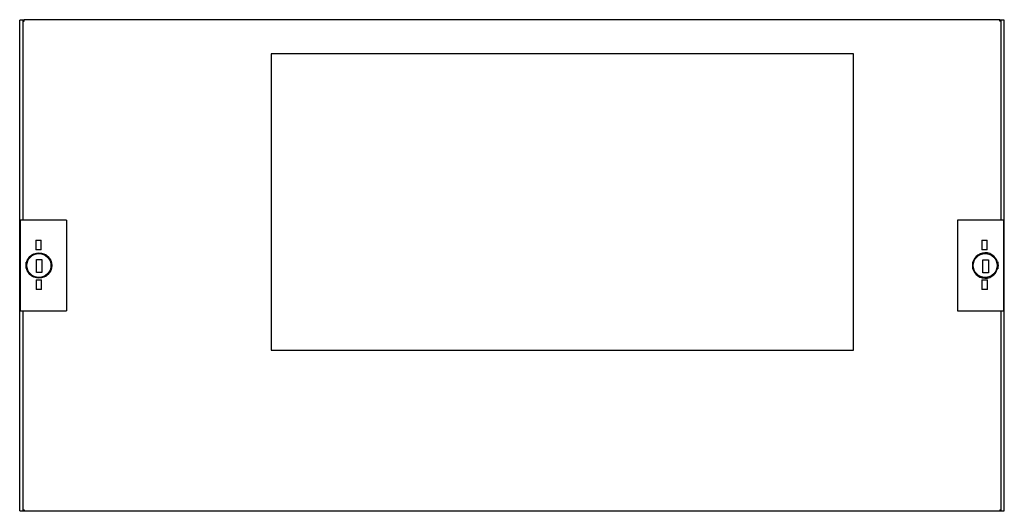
# Model space of a CAD drawing. Header units: millimetres. Extents: x 69 to 568, y 312 to 561.
import ezdxf

# ---------------------------------------------------------------- set-up
doc = ezdxf.new("R2010")
doc.units = ezdxf.units.MM
doc.header["$LTSCALE"] = 57.239041
doc.layers.get('0').update_dxf_attribs({"linetype": 'CONTINUOUS'})

msp = doc.modelspace()

# ---------------------------------------------------------------- linework, layer by layer
at = {"color": 7}
for p, q in [((69.15, 312.16), (69.15, 560.56)), ((71.31, 560.56), (69.15, 560.56)), ((70.75, 560.56), (70.75, 459.36)), ((70.75, 560.06), (71.43, 560.06)), ((71.31, 560.06), (71.31, 560.56)), ((71.43, 560.06), (71.43, 560.86)), ((565.57, 560.86), (71.43, 560.86)), ((565.57, 560.06), (565.57, 560.86)), ((566.25, 560.06), (565.57, 560.06)), ((567.85, 560.56), (565.69, 560.56)), ((565.69, 560.06), (565.69, 560.56)), ((566.25, 459.36), (566.25, 560.56)), ((567.85, 312.16), (567.85, 560.56)), ((196.5, 543.56), (196.5, 393.56)), ((491.5, 543.56), (196.5, 543.56)), ((491.5, 393.56), (491.5, 543.56)), ((69.5, 413.36), (69.5, 459.36)), ((92.91, 459.36), (69.5, 459.36)), ((92.9, 459.36), (92.9, 413.36)), ((567.5, 459.36), (544.07, 459.36)), ((544.09, 459.36), (544.09, 413.36)), ((567.5, 459.36), (567.5, 413.36)), ((77.26, 449.26), (77.26, 444.38)), ((77.26, 449.26), (79.99, 449.26)), ((79.99, 444.38), (79.99, 449.26)), ((556.49, 449.21), (559.22, 449.21)), ((556.49, 449.21), (556.49, 444.32)), ((559.22, 444.32), (559.22, 449.21)), ((79.99, 444.38), (77.26, 444.38)), ((559.22, 444.32), (556.49, 444.32)), ((77.62, 432.74), (77.62, 439.41)), ((77.62, 439.41), (80.29, 439.41)), ((80.29, 439.41), (80.29, 432.74)), ((556.96, 439.31), (559.85, 439.31)), ((556.96, 432.64), (556.96, 439.31)), ((559.85, 439.31), (559.85, 432.64)), ((72.39, 434.81), (72.39, 437.99)), ((77.43, 429.09), (77.43, 424.21)), ((77.43, 429.09), (80.15, 429.09)), ((80.29, 432.74), (77.62, 432.74)), ((80.15, 424.21), (80.15, 429.09)), ((556.53, 429.08), (559.26, 429.08)), ((556.53, 429.08), (556.53, 424.19)), ((559.85, 432.64), (556.96, 432.64)), ((559.26, 424.19), (559.26, 429.08)), ((80.15, 424.21), (77.43, 424.21)), ((559.26, 424.19), (556.53, 424.19)), ((69.5, 413.36), (92.93, 413.36)), ((70.75, 413.36), (70.75, 312.16)), ((544.09, 413.36), (567.5, 413.36)), ((566.25, 312.16), (566.25, 413.36)), ((196.5, 393.56), (491.5, 393.56)), ((69.15, 312.16), (71.31, 312.16)), ((70.75, 312.66), (71.43, 312.66)), ((71.31, 312.16), (71.31, 312.66)), ((71.43, 312.66), (71.43, 311.86)), ((565.57, 311.86), (71.43, 311.86)), ((565.57, 312.66), (566.25, 312.66)), ((565.57, 312.66), (565.57, 311.86)), ((565.69, 312.16), (565.69, 312.66)), ((565.69, 312.16), (567.85, 312.16))]:
    msp.add_line(p, q, dxfattribs=at)
for centre, radius in [((78.9, 436.36), 6.45), ((78.9, 436.36), 6.08), ((558.18, 436.36), 6.08)]:
    msp.add_circle(centre, radius, dxfattribs=at)
for centre, radius, start, end in [((558.14, 436.36), 6.45, 2.4519, 357.4162), ((78.9, 436.4), 6.7, 166.2559, 193.7441), ((558.14, 436.4), 6.7, 344.8369, 15.1631)]:
    msp.add_arc(centre, radius, start, end, dxfattribs=at)
for points in [[(564.61, 437.65), (564.6, 437.31), (564.6, 436.97), (564.6, 436.64)], [(564.6, 436.07), (564.6, 435.75), (564.6, 435.44), (564.6, 435.12)], [(564.6, 435.12), (564.61, 434.96), (564.61, 434.8), (564.61, 434.65)], [(564.61, 438.15), (564.61, 437.98), (564.61, 437.82), (564.61, 437.65)]]:
    msp.add_open_spline(points, degree=3, dxfattribs=at)

doc.saveas('drawing.dxf')
